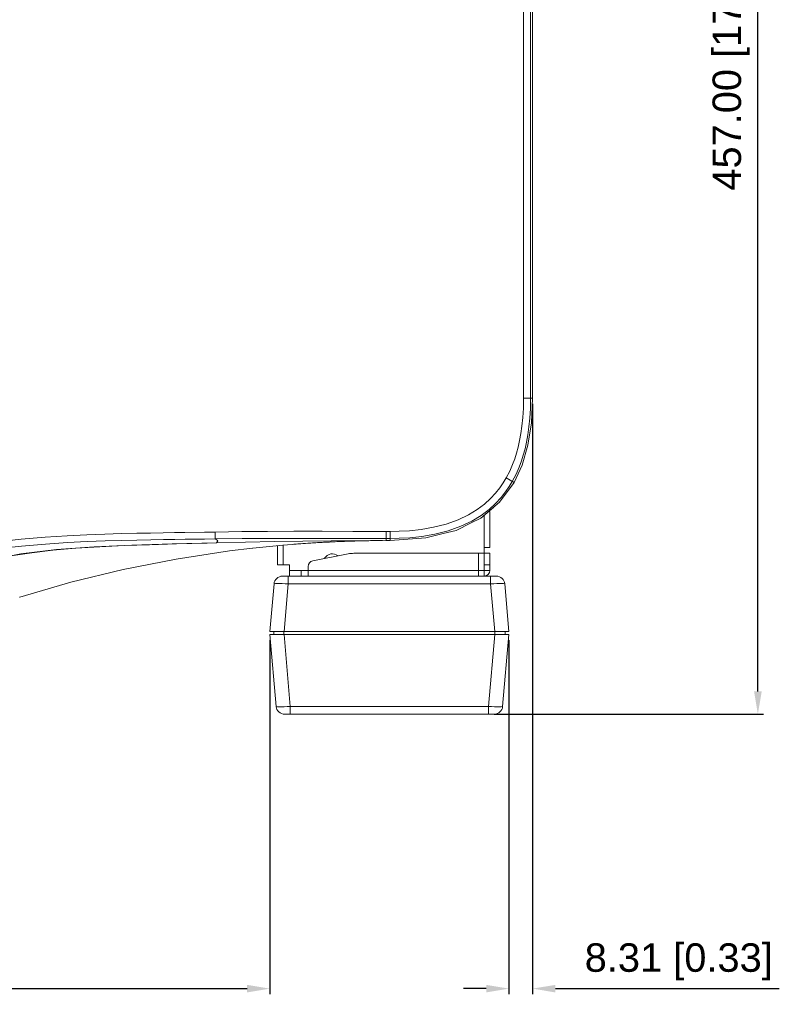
# Model space of a CAD drawing. Header units: millimetres. Extents: x 3925 to 5043, y -86 to 778.
# Tile 48 of 113: x 4443 to 4577, y 423 to 596. Entities that reach past the tile are written whole.
import ezdxf

# ---------------------------------------------------------------- set-up
doc = ezdxf.new("R2010")
doc.units = ezdxf.units.MM
doc.header["$LTSCALE"] = 46.255
doc.header["$PDMODE"] = 3
doc.header["$PDSIZE"] = 1
doc.layers.get('0').update_dxf_attribs({"linetype": 'CONTINUOUS'})
doc.layers.get('Defpoints').update_dxf_attribs({"linetype": 'CONTINUOUS'})
for name, color, linetype in [('COVER-BACK-CDXF_CONTINUOUS_LINE', 7, 'CONTINUOUS'), ('COVER-FRONT-DXF_CONTINUOUS_LINE', 7, 'CONTINUOUS'), ('G50-EXT-CAM-DXF_CONTINUOUS_LINE', 7, 'CONTINUOUS'), ('H30K-FRONT-CDXF_CONTINUOUS_LINE', 7, 'CONTINUOUS'), ('H30K-TOP-COVDXF_CONTINUOUS_LINE', 7, 'CONTINUOUS')]:
    doc.layers.add(name, color=color, linetype=linetype)
doc.styles.add('SLDTEXTSTYLE0', font='arialbd.ttf', dxfattribs={"height": 5.5})
doc.styles.add('SLDTEXTSTYLE2', font='arial.ttf')
doc.dimstyles.new('SLDDIMSTYLE1', dxfattribs={"dimtxt": 5.650301, "dimasz": 4.572, "dimexe": 0, "dimexo": 0.0625, "dimgap": 1.412575, "dimtad": 0, "dimtih": 1, "dimtoh": 1, "dimlfac": 3.5, "dimrnd": 1e-09, "dimzin": 4, "dimdsep": 46, "dimtxsty": 'SLDTEXTSTYLE0', "dimsah": 1, "dimcen": 0.09, "dimadec": 0, "dimazin": 1, "dimtol": 1, "dimtp": 0.8, "dimtm": 0.8, "dimtfac": 1, "dimtdec": 1, "dimtofl": 0, "dimtmove": 0, "dimatfit": 3, "dimfxl": 1, "dimfrac": 2, "dimtolj": 1, "dimarcsym": 0})

# ---------------------------------------------------------------- blocks, each defined once
blk = doc.blocks.new('*D87')
at = {"color": 0, "linetype": 'Continuous', "lineweight": -2}
for p, q in [((4265.82, 528.85), (4265.82, 425.18)), ((4487.21, 487.35), (4487.21, 425.18)), ((4269.82, 426.18), (4483.21, 426.18))]:
    blk.add_line(p, q, dxfattribs=at)
at = {"color": 0, "linetype": 'Continuous'}
for points in [[(4269.82, 426.84), (4269.82, 425.51), (4265.82, 426.18)], [(4483.21, 426.84), (4483.21, 425.51), (4487.21, 426.18)]]:
    blk.add_solid(points, dxfattribs=at)
at = {"layer": 'Defpoints', "color": 0, "linetype": 'Continuous'}
for p in [(4265.82, 529.85), (4487.21, 488.35), (4487.21, 426.18)]:
    blk.add_point(p, dxfattribs=at)
at = {"color": 0, "linetype": 'Continuous', "lineweight": 0, "insert": (4376.52, 430.88), "char_height": 5, "attachment_point": 5, "style": 'SLDTEXTSTYLE2'}
blk.add_mtext('\\A1;442.77 [17.43]', dxfattribs=at)
blk = doc.blocks.new('*D88')
at = {"color": 0, "linetype": 'Continuous', "lineweight": -2}
for p, q in [((4533.32, 528.85), (4533.32, 425.18)), ((4529.17, 487.35), (4529.17, 425.18)), ((4525.17, 426.18), (4521.17, 426.18)), ((4537.32, 426.18), (4576.6, 426.18))]:
    blk.add_line(p, q, dxfattribs=at)
at = {"color": 0, "linetype": 'Continuous'}
for points in [[(4525.17, 426.84), (4525.17, 425.51), (4529.17, 426.18)], [(4537.32, 426.84), (4537.32, 425.51), (4533.32, 426.18)]]:
    blk.add_solid(points, dxfattribs=at)
at = {"layer": 'Defpoints', "color": 0, "linetype": 'Continuous'}
for p in [(4533.32, 529.85), (4529.17, 488.35), (4533.32, 426.18)]:
    blk.add_point(p, dxfattribs=at)
at = {"color": 0, "linetype": 'Continuous', "lineweight": 0, "insert": (4558.96, 430.88), "char_height": 5, "attachment_point": 5, "style": 'SLDTEXTSTYLE2'}
blk.add_mtext('\\A1;8.31 [0.33]', dxfattribs=at)
blk = doc.blocks.new('*D90')
at = {"color": 0, "linetype": 'Continuous', "lineweight": -2}
for p, q in [((4509.32, 702.85), (4573.84, 702.85)), ((4572.84, 478.35), (4572.84, 698.85)), ((4526.57, 474.35), (4573.84, 474.35))]:
    blk.add_line(p, q, dxfattribs=at)
at = {"color": 0, "linetype": 'Continuous'}
for points in [[(4572.18, 698.85), (4573.51, 698.85), (4572.84, 702.85)], [(4572.18, 478.35), (4573.51, 478.35), (4572.84, 474.35)]]:
    blk.add_solid(points, dxfattribs=at)
at = {"layer": 'Defpoints', "color": 0, "linetype": 'Continuous'}
for p in [(4508.32, 702.85), (4572.84, 702.85), (4525.57, 474.35)]:
    blk.add_point(p, dxfattribs=at)
at = {"color": 0, "linetype": 'Continuous', "lineweight": 0, "insert": (4568.14, 588.6), "char_height": 5, "attachment_point": 5, "rotation": 90, "style": 'SLDTEXTSTYLE2'}
blk.add_mtext('\\A1;457.00 [17.99]', dxfattribs=at)

msp = doc.modelspace()

# ---------------------------------------------------------------- linework, layer by layer
at = {"layer": 'COVER-BACK-CDXF_CONTINUOUS_LINE', "color": 7, "linetype": 'Continuous', "lineweight": 0}
for p, q in [((4489.4387, 498.602), (4526.9399, 498.602)), ((4490.4349, 497.2327), (4490.4349, 498.602)), ((4525.9437, 498.602), (4525.9437, 497.2327)), ((4487.9444, 497.2327), (4487.2112, 488.852)), ((4490.4349, 497.2327), (4489.7017, 488.852)), ((4490.4349, 497.2327), (4525.9437, 497.2327)), ((4525.9437, 497.2327), (4526.677, 488.852)), ((4528.4342, 497.2327), (4529.1674, 488.852)), ((4529.1674, 488.852), (4487.2112, 488.852)), ((4487.8893, 488.852), (4487.8893, 488.352)), ((4489.6893, 488.852), (4489.6893, 488.352)), ((4526.6893, 488.852), (4526.6893, 488.352)), ((4528.4893, 488.852), (4528.4893, 488.352))]:
    msp.add_line(p, q, dxfattribs=at)
for points in [[(4487.9444, 497.2327), (4488.0089, 497.2582), (4488.1943, 497.276), (4488.4914, 497.285), (4488.8854, 497.285), (4489.3568, 497.276), (4489.8819, 497.2582), (4490.4349, 497.2327)], [(4525.9437, 497.2327), (4526.4968, 497.2582), (4527.022, 497.276), (4527.4933, 497.285), (4527.8873, 497.285), (4528.1843, 497.276), (4528.3697, 497.2582), (4528.4342, 497.2327)]]:
    msp.add_lwpolyline(points, dxfattribs=at)
for centre, radius, start, end in [((4489.4387, 497.102), 1.5, 90, 175), ((4526.9399, 497.102), 1.5, 5, 90), ((4527.4321, 497.9725), 0.5, 60.513516, 61.974846)]:
    msp.add_arc(centre, radius, start, end, dxfattribs=at)
at = {"layer": 'COVER-FRONT-DXF_CONTINUOUS_LINE', "color": 7, "linetype": 'Continuous', "lineweight": 0}
for p, q in [((4488.3162, 475.7213), (4487.2112, 488.352)), ((4487.2112, 488.352), (4529.1674, 488.352)), ((4490.8067, 475.7213), (4489.7017, 488.352)), ((4525.5719, 475.7213), (4526.677, 488.352)), ((4528.0624, 475.7213), (4529.1674, 488.352)), ((4490.2537, 475.6958), (4489.7285, 475.6781)), ((4490.8067, 475.7213), (4490.2537, 475.6958)), ((4490.8067, 474.352), (4490.8067, 475.7213)), ((4525.5719, 475.7213), (4490.8067, 475.7213)), ((4525.5719, 475.7213), (4525.5719, 474.352)), ((4526.5681, 474.352), (4489.8105, 474.352))]:
    msp.add_line(p, q, dxfattribs=at)
for points in [[(4489.7285, 475.6781), (4489.2572, 475.669), (4488.8632, 475.669), (4488.5661, 475.6781), (4488.3808, 475.6958), (4488.3162, 475.7213)], [(4526.65, 475.6781), (4526.1249, 475.6958), (4525.5719, 475.7213)], [(4528.0624, 475.7213), (4527.9978, 475.6958), (4527.8125, 475.6781), (4527.5154, 475.669), (4527.1214, 475.669), (4526.65, 475.6781)]]:
    msp.add_lwpolyline(points, dxfattribs=at)
for centre, start, end in [((4489.8105, 475.852), 185, 270), ((4526.5681, 475.852), 270, 355)]:
    msp.add_arc(centre, 1.5, start, end, dxfattribs=at)
at = {"layer": 'G50-EXT-CAM-DXF_CONTINUOUS_LINE', "color": 7, "linetype": 'Continuous', "lineweight": 0}
for p, q in [((4525.8143, 509.9597), (4525.8143, 503.602)), ((4524.8143, 509.206), (4524.8143, 502.602)), ((4488.5393, 500.602), (4488.5393, 503.9421)), ((4489.5393, 500.602), (4489.5393, 504.0397)), ((4525.8143, 503.602), (4524.8143, 503.602)), ((4500.9538, 502.5049), (4494.7432, 501.2628)), ((4525.8143, 502.602), (4501.9344, 502.602)), ((4523.8143, 502.602), (4523.8143, 498.602)), ((4524.8143, 502.602), (4524.8143, 500.602)), ((4525.8143, 502.602), (4525.8143, 499.602)), ((4488.5393, 500.602), (4490.6893, 500.602)), ((4490.6893, 499.602), (4490.6893, 500.602)), ((4490.6893, 499.602), (4490.6893, 498.602)), ((4493.9393, 499.602), (4490.6893, 499.602)), ((4492.6893, 499.602), (4492.6893, 498.602)), ((4493.9393, 500.2822), (4493.9393, 498.602)), ((4525.8143, 499.602), (4493.9393, 499.602)), ((4524.8143, 500.602), (4524.8143, 499.602)), ((4524.8143, 500.602), (4525.8143, 500.602)), ((4524.8143, 499.602), (4524.8143, 498.602))]:
    msp.add_line(p, q, dxfattribs=at)
for centre, radius, start, end in [((4501.9344, 497.602), 5, 90, 101.309932), ((4494.9393, 500.2822), 1, 101.309932, 180), ((4524.8143, 499.602), 1, 270, 0)]:
    msp.add_arc(centre, radius, start, end, dxfattribs=at)
msp.add_ellipse((4498.1894, 499.6878), major_axis=(0, -2.8284), ratio=0.70710678, start_param=-3.65531311, end_param=-2.34822008, dxfattribs=at)
at = {"layer": 'H30K-FRONT-CDXF_CONTINUOUS_LINE', "color": 7, "linetype": 'Continuous', "lineweight": 0}
for p, q in [((4524.2092, 508.7755), (4526.4495, 510.6636)), ((4501.2789, 504.7372), (4501.7701, 504.7527)), ((4501.6561, 504.7492), (4502.1352, 504.7634)), ((4502.0256, 504.7603), (4502.4904, 504.7733)), ((4502.3864, 504.7705), (4502.834, 504.7823)), ((4502.7729, 504.7808), (4503.1644, 504.7905)), ((4505.7221, 504.8363), (4506.103, 504.8405)), ((4506.103, 504.8405), (4506.4564, 504.8438)), ((4477.8712, 504.4443), (4476.2358, 504.4093)), ((4484.2159, 503.5141), (4484.1693, 503.5089)), ((4491.1437, 504.1742), (4491.4442, 504.1976)), ((4491.4091, 504.1949), (4491.7512, 504.2209)), ((4491.6584, 504.2139), (4492.1294, 504.2491)), ((4491.9615, 504.2367), (4492.3039, 504.2619)), ((4492.1294, 504.2491), (4492.6737, 504.2886)), ((4493.8724, 504.3708), (4494.3978, 504.4049)), ((4498.4848, 504.628), (4498.9575, 504.6489)), ((4499.3036, 504.6637), (4499.7081, 504.6802)), ((4499.7081, 504.6802), (4500.1086, 504.6958)), ((4499.8602, 504.6862), (4500.3188, 504.7036)), ((4500.2478, 504.7011), (4500.6342, 504.7152)), ((4500.5043, 504.7105), (4501.0178, 504.7285)), ((4500.8946, 504.7243), (4501.397, 504.741)), ((4443.2693, 494.9329), (4443.3251, 494.9324))]:
    msp.add_line(p, q, dxfattribs=at)
for points in [[(4503.0782, 504.7884), (4503.4805, 504.7978), (4503.7818, 504.8044), (4504.0681, 504.8102), (4504.3402, 504.8154), (4504.5988, 504.82), (4504.8452, 504.8241), (4505.0806, 504.8277), (4505.3054, 504.8309), (4505.5188, 504.8338), (4505.7221, 504.8363)], [(4506.4564, 504.8438), (4506.7898, 504.8464), (4506.9514, 504.8474)], [(4476.2358, 504.4093), (4470.8639, 504.2679), (4466.0848, 504.1214), (4461.6574, 503.9551), (4457.3695, 503.7466), (4453.1689, 503.4781), (4449.1589, 503.1383), (4445.4508, 502.7167), (4442.1785, 502.2119), (4439.3917, 501.6415), (4436.9759, 501.0087), (4434.7875, 500.2995), (4432.6922, 499.4752), (4430.657, 498.5093), (4428.7307, 497.398)], [(4484.1693, 503.5089), (4480.1314, 503.0204), (4470.7811, 501.5935), (4461.4705, 499.7551), (4452.2883, 497.524), (4443.3251, 494.9324)], [(4491.1457, 504.144), (4489.5006, 504.0372), (4484.2159, 503.5141)], [(4492.5523, 504.2799), (4493.0616, 504.3159), (4493.4624, 504.3434), (4493.8724, 504.3708)], [(4493.0019, 504.3117), (4493.4657, 504.3436), (4493.9337, 504.3749)], [(4494.2886, 504.3979), (4494.855, 504.4335), (4495.305, 504.4608), (4495.7481, 504.4868), (4496.1848, 504.5116), (4496.6153, 504.5352), (4497.0397, 504.5576), (4497.4582, 504.579), (4497.871, 504.5993), (4498.2785, 504.6186), (4498.6809, 504.6368), (4499.0785, 504.6542)], [(4494.7091, 504.4245), (4495.132, 504.4504), (4495.5559, 504.4757), (4495.9794, 504.5001), (4496.4015, 504.5236), (4496.8213, 504.5462), (4497.2395, 504.5679), (4497.6564, 504.5888), (4498.0716, 504.6089), (4498.4848, 504.628)], [(4499.0297, 504.652), (4499.4715, 504.6706), (4499.8602, 504.6862)]]:
    msp.add_lwpolyline(points, dxfattribs=at)
at = {"layer": 'H30K-TOP-COVDXF_CONTINUOUS_LINE', "color": 7, "linetype": 'Continuous', "lineweight": 0}
for p, q in [((4531.7279, 529.852), (4531.7279, 677.852)), ((4532.9685, 529.852), (4532.9685, 677.852)), ((4533.3249, 677.852), (4533.3249, 529.852)), ((4531.7279, 529.852), (4533.3249, 529.852)), ((4528.6749, 515.8429), (4530.0652, 515.0572)), ((4527.5295, 511.5738), (4530.0652, 515.0572)), ((4524.2092, 508.7755), (4527.5295, 511.5738)), ((4522.5288, 507.9417), (4524.2092, 508.7755)), ((4517.6289, 506.0674), (4519.8958, 506.6354)), ((4519.8958, 506.6354), (4522.5288, 507.9417)), ((4477.627, 506.3455), (4477.6492, 505.1252)), ((4507.6212, 506.4492), (4507.6206, 505.2085)), ((4507.6206, 505.2085), (4507.6212, 504.852)), ((4507.6206, 505.2085), (4508.3257, 505.2084)), ((4507.6212, 506.4492), (4508.3257, 506.449)), ((4507.6212, 504.852), (4508.3216, 504.852)), ((4508.3216, 504.852), (4514.5586, 505.2982)), ((4508.3257, 506.449), (4508.3257, 505.2084)), ((4508.326, 504.852), (4508.3257, 505.2084)), ((4514.5586, 505.2982), (4517.6289, 506.0674))]:
    msp.add_line(p, q, dxfattribs=at)
for points in [[(4528.6749, 515.8429), (4529.3016, 517.0534), (4529.7962, 518.1876), (4530.1782, 519.2153), (4530.4966, 520.2137), (4530.7807, 521.2598), (4531.0361, 522.3864), (4531.2608, 523.6121), (4531.4501, 524.9549), (4531.5973, 526.4323), (4531.6934, 528.0602), (4531.7279, 529.852)], [(4529.755, 515.2325), (4530.4231, 516.5226), (4530.9479, 517.7261), (4531.3515, 518.8119), (4531.6866, 519.8628), (4531.9845, 520.9599), (4532.2515, 522.1371), (4532.4854, 523.4133), (4532.6819, 524.8065), (4532.8341, 526.334), (4532.9331, 528.0115), (4532.9685, 529.852)], [(4533.3249, 529.852), (4533.1202, 525.5321), (4532.4963, 521.5778), (4531.4567, 518.0519), (4530.0652, 515.0572)], [(4508.3257, 506.449), (4509.8816, 506.475), (4511.7048, 506.5765), (4513.7352, 506.7925), (4515.9075, 507.1651), (4518.144, 507.7345), (4520.2657, 508.4938), (4522.0822, 509.3622), (4523.6023, 510.2909), (4524.8797, 511.2569), (4525.9451, 512.2308), (4526.8285, 513.1885), (4527.56, 514.1143), (4528.1673, 514.9998), (4528.6749, 515.8429)], [(4508.3257, 505.2084), (4509.9236, 505.235), (4511.8018, 505.3396), (4513.9023, 505.5631), (4516.1619, 505.9508), (4518.5041, 506.5472), (4520.7436, 507.3488), (4522.6755, 508.2726), (4524.3024, 509.2666), (4525.6752, 510.3048), (4526.8223, 511.3534), (4527.7737, 512.3848), (4528.5603, 513.3804), (4529.2119, 514.3305), (4529.755, 515.2325)], [(4400.541, 500.4598), (4403.3913, 500.5219), (4406.5488, 500.67), (4410.0555, 500.9225), (4413.9807, 501.3007), (4418.4255, 501.8262), (4423.4119, 502.4971), (4428.7152, 503.2477), (4433.9612, 503.9684), (4438.9318, 504.5852), (4443.558, 505.0729), (4447.7932, 505.4333), (4451.631, 505.6866), (4455.1025, 505.86), (4458.2634, 505.9787), (4461.1701, 506.062), (4463.8499, 506.1229), (4466.2981, 506.1697), (4468.5106, 506.2072), (4470.5111, 506.2389), (4472.3179, 506.2663)], [(4400.5413, 499.4842), (4403.4155, 499.5426), (4406.5981, 499.6746), (4410.1315, 499.8987), (4414.0841, 500.2379), (4418.5547, 500.7187), (4423.5603, 501.3475), (4428.8701, 502.067), (4434.1088, 502.7695), (4439.0616, 503.3779), (4443.6652, 503.8637), (4447.8771, 504.2264), (4451.6944, 504.4845), (4455.1495, 504.6631), (4458.2984, 504.786), (4461.1971, 504.8718), (4463.872, 504.9331), (4466.3174, 504.9782), (4468.5286, 505.0126), (4470.5285, 505.04), (4472.3352, 505.0626), (4474.0245, 505.0824), (4475.7545, 505.1022), (4477.6503, 505.1245)], [(4472.3179, 506.2663), (4475.7367, 506.3168), (4477.6063, 506.3452)], [(4477.6063, 506.3452), (4482.3227, 506.4142), (4486.7827, 506.4515), (4491.3987, 506.4677), (4496.3906, 506.4675), (4501.7997, 506.4576), (4507.6212, 506.4492)], [(4477.6492, 505.1252), (4482.3366, 505.1815), (4486.7898, 505.2134), (4491.4006, 505.2271), (4496.3891, 505.2261), (4501.7971, 505.2164), (4507.6206, 505.2085)], [(4477.6503, 505.1245), (4478.0966, 504.8107), (4477.8706, 504.4713)], [(4477.8706, 504.4713), (4488.0337, 504.6695), (4497.951, 504.8003), (4507.6212, 504.852)], [(4477.8706, 504.4713), (4470.0569, 504.2793), (4463.021, 504.0481), (4456.3723, 503.7483), (4449.7767, 503.2726), (4443.5522, 502.5231), (4438.1531, 501.4378), (4433.6026, 499.985), (4429.8221, 498.2013)]]:
    msp.add_lwpolyline(points, dxfattribs=at)

# ---------------------------------------------------------------- dimensions: what is measured, and where the dimension line sits
at = {"color": 2, "linetype": 'Continuous', "lineweight": 0}
dim = msp.add_linear_dim(base=(4572.844, 702.852), p1=(4525.5719, 474.352), p2=(4508.3249, 702.852), angle=90, dimstyle='SLDDIMSTYLE1', override={"dimtxt": 5, "dimasz": 4, "dimexe": 1, "dimexo": 1, "dimgap": 1.5, "dimtad": 1, "dimtih": 0, "dimlfac": 2, "dimtxsty": 'SLDTEXTSTYLE2', "dimdle": 1, "dimtol": 0, "dimtp": 0.5, "dimtm": 0.5}, dxfattribs=at)
dim.commit()
dim.dimension.update_dxf_attribs({"geometry": '*D90', "text_midpoint": (4572.844, 588.602), "dimtype": 160})
for base, p1, p2, picture, middle in [((4487.2112, 426.1782), (4265.8249, 529.852), (4487.2112, 488.352), '*D87', (4376.518, 430.8825)), ((4533.3249, 426.17822), (4529.16744, 488.352), (4533.3249, 529.852), '*D88', (4558.96235, 430.88252))]:
    dim = msp.add_linear_dim(base=base, p1=p1, p2=p2, dimstyle='SLDDIMSTYLE1', override={"dimtxt": 5, "dimasz": 4, "dimexe": 1, "dimexo": 1, "dimgap": 1.5, "dimtad": 1, "dimtih": 0, "dimlfac": 2, "dimtxsty": 'SLDTEXTSTYLE2', "dimdle": 1, "dimtol": 0, "dimtp": 0.5, "dimtm": 0.5}, dxfattribs=at)
    dim.commit()
    dim.dimension.update_dxf_attribs({"geometry": picture, "text_midpoint": middle})

doc.saveas('drawing.dxf')
